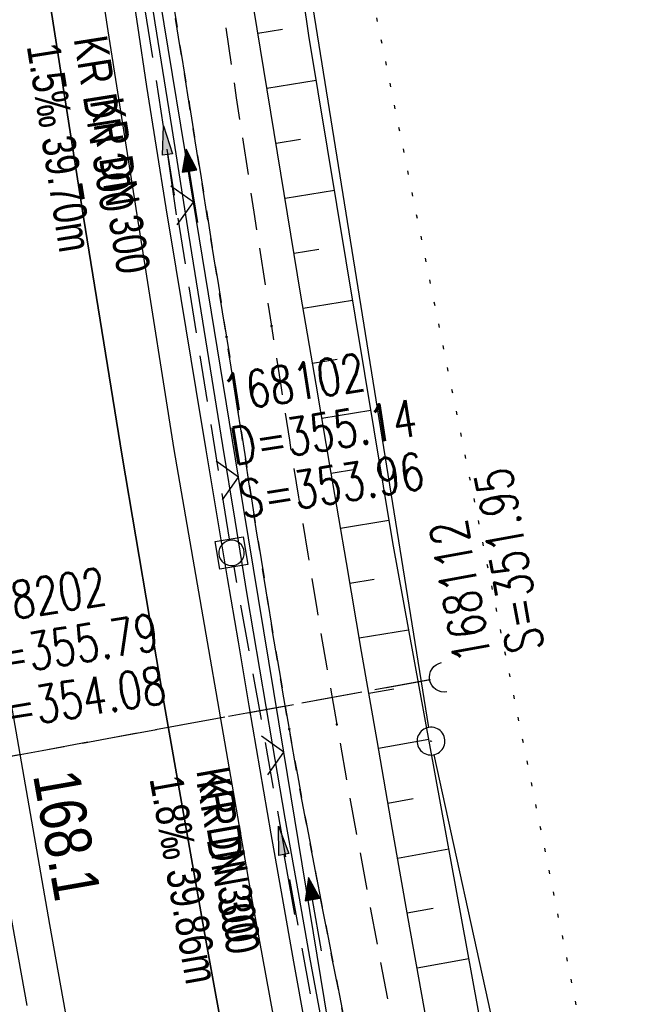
# Model space of a CAD drawing. Extents: x 508896 to 509497, y 457065 to 458031.
# Tile 41 of 45: x 509051 to 509085, y 457933 to 457986. Entities that reach past the tile are written whole.
import ezdxf

# ---------------------------------------------------------------- set-up
doc = ezdxf.new("R2010")
doc.units = 0
doc.header["$LTSCALE"] = 10
doc.header["$MEASUREMENT"] = 0
for name, pattern in [('ACHSE', [5.5, 4, -0.5, 0.5, -0.5]), ('AUSGEZOGEN', [0]), ('LT00', [0]), ('LT11', [0.3, 0.2, -0.1]), ('LT12', [0.4, 0.3, -0.1]), ('PUNKTX2_STR', [0.6, 0.1, -0.5]), ('STRICHLINIE2', [0.375, 0.25, -0.125])]:
    doc.linetypes.add(name, pattern=pattern)
doc.layers.get('0').update_dxf_attribs({"linetype": 'LT00'})
for name, color, linetype in [('--EK_FBR', 1, 'LT00'), ('--EK_Halt-Pfeil', 4, 'LT00'), ('--EK_Haltung', 7, 'STRICHLINIE2'), ('--EK_Haltung-Text', 140, 'LT00'), ('--EK_Schacht-Text', 5, 'LT00'), ('--EL_DFK_AB_L', 21, 'LT00'), ('--EL_DFK_AB_P', 7, 'LT00'), ('--EL_Halt-Pfeil', 4, 'LT00'), ('--EL_Haltung', 182, 'STRICHLINIE2'), ('--EL_Haltung-Text', 182, 'LT00'), ('--WASSER_GRENZE', 180, 'PUNKTX2_STR'), ('-AX-093', 35, 'ACHSE'), ('-ST-93-1', 250, 'LT00'), ('DFK_AB_L', 21, 'LT00'), ('DFK_AB_P', 7, 'LT00'), ('DL', 182, 'LT12'), ('PFEIL', 140, 'AUSGEZOGEN'), ('V112_AFBR_BAB', 250, 'LT00'), ('V112_BOESCH', 250, 'LT00'), ('V112_BOSCHUNG', 250, 'LT00'), ('V112_FELDWEG', 250, 'LT11'), ('V112_GRABEN', 250, 'LT00'), ('V112_KA_MULD', 182, 'LT00'), ('V112_LD_MARK', 250, 'LT00'), ('V112_UK_DURCH', 182, 'LT00'), ('V112_ZAUN', 40, 'LT00'), ('V113_AFBR_BAB', 250, 'LT00'), ('V113_BOESCH', 250, 'LT00'), ('V113_BOSCHUNG', 250, 'LT00'), ('V113_FELDWEG', 250, 'LT11'), ('V113_GRABEN', 250, 'LT00'), ('V113_KA_MULD', 182, 'LT00'), ('V113_LD_MARK', 250, 'LT00'), ('V113_UK_DURCH', 182, 'LT00'), ('V113_ZAUN', 40, 'LT00')]:
    doc.layers.add(name, color=color, linetype=linetype)
doc.styles.add('Beschrift', font='ARIAL.TTF')
doc.styles.add('Haltungsbeschriftung', font='ARIAL.TTF', dxfattribs={"width": 0.75})
doc.styles.add('schachtbeschriftung', font='romans.shx', dxfattribs={"width": 0.75, "height": 2})

# ---------------------------------------------------------------- blocks, each defined once
blk = doc.blocks.new('SYMB0003')
at = {"color": 0, "linetype": 'ByBlock'}
for p, q in [((-0.015712, 0), (0.010166, 0.012015)), ((0, -0.021257), (-0.015712, 0)), ((0.010166, 0.012015), (0, -0.021257))]:
    blk.add_line(p, q, dxfattribs=at)
for points in [[(-0.031395, 0.499013), (-0.093691, 0.491144), (-0.154509, 0.475528), (-0.21289, 0.452414), (-0.267913, 0.422164), (-0.318712, 0.385257), (-0.364484, 0.342274), (-0.404509, 0.293893), (-0.438154, 0.240877), (-0.464888, 0.184062), (-0.484292, 0.124345), (-0.496058, 0.062667), (-0.5, 0)], [(0.5, 0), (0.496057, 0.062667), (0.484292, 0.124345), (0.464888, 0.184062), (0.438153, 0.240877), (0.404509, 0.293893), (0.364484, 0.342274), (0.318712, 0.385257), (0.267913, 0.422164), (0.21289, 0.452414), (0.154509, 0.475528), (0.093691, 0.491144), (0.031395, 0.499013), (-0.031395, 0.499013)], [(-0.5, 0), (-0.496058, -0.062667), (-0.484292, -0.124345), (-0.464888, -0.184062), (-0.438154, -0.240877), (-0.404509, -0.293893), (-0.364485, -0.342274), (-0.318712, -0.385257), (-0.267914, -0.422164), (-0.21289, -0.452414), (-0.154509, -0.475529), (-0.093691, -0.491144), (-0.031395, -0.499014), (0.031395, -0.499014)], [(0.031395, -0.499014), (0.093691, -0.491144), (0.154509, -0.475529), (0.21289, -0.452414), (0.267914, -0.422164), (0.318712, -0.385257), (0.364485, -0.342274), (0.404509, -0.293893), (0.438154, -0.240877), (0.464889, -0.184062), (0.484292, -0.124345), (0.496058, -0.062667), (0.5, 0)]]:
    blk.add_lwpolyline(points, dxfattribs=at)
blk = doc.blocks.new('Pfreil3')
at = {"layer": 'PFEIL'}
blk.add_hatch(color=256, dxfattribs=at).paths.add_polyline_path([(-1.549, 0.273), (-1.549, -0.273), (0, 0)])
for p, q in [((-1.549, 0), (-4.831, 0)), ((-1.549, -0.273), (-1.549, 0.273)), ((-1.549, 0.273), (0, 0)), ((0, 0), (-1.549, -0.273))]:
    blk.add_line(p, q, dxfattribs=at)
blk = doc.blocks.new('SYMB0011')
at = {"color": 0, "linetype": 'ByBlock'}
for p, q in [((0.5, 0), (-0.5, 0)), ((0, 0.5), (0, -0.5))]:
    blk.add_line(p, q, dxfattribs=at)
blk = doc.blocks.new('SYMB1107')
at = {"color": 0, "linetype": 'ByBlock'}
for points in [[(-0.2, 0), (-0.196157, 0.039018), (-0.184776, 0.076537), (-0.166294, 0.111114), (-0.141421, 0.141421), (-0.111114, 0.166294), (-0.076537, 0.184776), (-0.039018, 0.196157), (0, 0.2)], [(0, 0.2), (0.039018, 0.196157), (0.076537, 0.184776), (0.111114, 0.166294), (0.141421, 0.141421), (0.166294, 0.111114), (0.184776, 0.076537), (0.196157, 0.039018), (0.2, 0)]]:
    blk.add_lwpolyline(points, dxfattribs=at)
blk = doc.blocks.new('SYMB0024')
at = {"color": 0, "linetype": 'ByBlock'}
for p, q in [((-0.5, 0.5), (0, 0)), ((0, 0), (0.5, 0.5))]:
    blk.add_line(p, q, dxfattribs=at)
blk = doc.blocks.new('SYMB1210')
at = {"color": 0, "linetype": 'ByBlock'}
blk.add_line((0.018815, -0.179014), (0.055623, -0.17119), dxfattribs=at)
for points in [[(-0.2, -0.2), (-0.2, 0.2), (0.2, 0.2), (0.2, -0.2), (-0.2, -0.2)], [(0.018815, 0.179014), (-0.018815, 0.179014), (-0.055623, 0.17119), (-0.09, 0.155885), (-0.120444, 0.133766), (-0.145623, 0.105801), (-0.164438, 0.073213), (-0.176067, 0.037424), (-0.18, 0)], [(0.18, 0), (0.176067, 0.037424), (0.164438, 0.073213), (0.145623, 0.105801), (0.120444, 0.133766), (0.09, 0.155885), (0.055623, 0.17119), (0.018815, 0.179014)], [(-0.18, 0), (-0.176067, -0.037424), (-0.164438, -0.073213), (-0.145623, -0.105801), (-0.120444, -0.133766), (-0.09, -0.155885), (-0.055623, -0.17119), (-0.018815, -0.179014), (0.018815, -0.179014)], [(0.055623, -0.17119), (0.09, -0.155885), (0.120444, -0.133766), (0.145623, -0.105801), (0.164438, -0.073213), (0.176067, -0.037424), (0.18, 0)]]:
    blk.add_lwpolyline(points, dxfattribs=at)
blk = doc.blocks.new('SYMB0070')
at = {"color": 0, "linetype": 'ByBlock'}
for p, q in [((-0.5, 0), (0.2, 0)), ((0.5, 0), (0.2, 0.1)), ((0.2, 0.1), (0.2, 0)), ((0.468, 0), (0.21, 0.086)), ((0.21, 0.086), (0.21, -0.086)), ((0.21, -0.086), (0.468, 0)), ((0.22, -0.072), (0.437, 0)), ((0.23, -0.058), (0.405, 0)), ((0.24, -0.045), (0.374, 0)), ((0.342, 0), (0.25, 0.031)), ((0.25, 0.031), (0.25, -0.031)), ((0.25, -0.031), (0.342, 0)), ((0.26, -0.017), (0.31, 0)), ((0.27, -0.003), (0.279, 0))]:
    blk.add_line(p, q, dxfattribs=at)
for points in [[(0.2, 0), (0.2, -0.1), (0.5, 0)], [(0.437, 0), (0.22, 0.072), (0.22, -0.072)], [(0.405, 0), (0.23, 0.058), (0.23, -0.058)], [(0.374, 0), (0.24, 0.045), (0.24, -0.045)], [(0.31, 0), (0.26, 0.017), (0.26, -0.017)], [(0.279, 0), (0.27, 0.003), (0.27, -0.003)]]:
    blk.add_lwpolyline(points, dxfattribs=at)

msp = doc.modelspace()

# ---------------------------------------------------------------- linework, layer by layer
at = {"layer": '--EK_FBR'}
for points in [[(509071.575, 457898.964), (509068.281, 457915.614), (509064, 457939.002), (509059.781, 457963.33), (509056.225, 457985.851), (509055.658, 457989.641)], [(509118.866, 457710.525), (509111.875, 457733.915), (509105.573, 457756.287), (509099.311, 457779.351), (509093.246, 457802.736), (509088.446, 457822.548), (509082.751, 457846.651), (509077.808, 457868.846), (509072.927, 457892.132), (509068.281, 457915.614), (509064, 457939.002), (509059.781, 457963.33), (509056.225, 457985.851), (509055.658, 457989.641)]]:
    msp.add_lwpolyline(points, dxfattribs=at)
at = {"layer": '--EK_FBR', "color": 2}
for points in [[(509045.221, 457985.611), (509045.317, 457984.992), (509045.921, 457981.107), (509046.526, 457977.222), (509047.135, 457973.337), (509047.749, 457969.454), (509048.37, 457965.571), (509048.998, 457961.69), (509049.986, 457955.7), (509050.997, 457949.715), (509052.029, 457943.732), (509053.082, 457937.754), (509054.14, 457931.865), (509055.217, 457925.979), (509056.31, 457920.097), (509057.42, 457914.217), (509058.324, 457909.489), (509059.238, 457904.763), (509060.166, 457900.04), (509060.322, 457899.26)], [(509045.221, 457985.611), (509045.317, 457984.992), (509045.921, 457981.107), (509046.526, 457977.222), (509047.135, 457973.337), (509047.749, 457969.454), (509048.37, 457965.571), (509048.998, 457961.69), (509049.986, 457955.7), (509050.997, 457949.715), (509052.029, 457943.732), (509053.082, 457937.754), (509054.14, 457931.865), (509055.217, 457925.979), (509056.31, 457920.097), (509057.42, 457914.217), (509058.324, 457909.489), (509059.238, 457904.763), (509060.166, 457900.04), (509061.109, 457895.32)]]:
    msp.add_lwpolyline(points, dxfattribs=at)
at = {"layer": '--EK_Haltung'}
for p, q in [((509062.755, 457958.497), (509057.674, 457990.419)), ((509069.753, 457919.257), (509063.005, 457957.019)), ((509073.582, 457950.932), (509024.863, 457942.036))]:
    msp.add_line(p, q, dxfattribs=at)
at = {"layer": '--EL_DFK_AB_L'}
for p, q in [((509073.491, 457948.371), (509066.2, 457993.711)), ((509101.429, 457821.081), (509073.771, 457946.897))]:
    msp.add_line(p, q, dxfattribs=at)
at = {"layer": '--EL_Haltung'}
for p, q in [((509062.755, 457958.497), (509057.674, 457990.419)), ((509069.753, 457919.257), (509063.005, 457957.019)), ((509073.582, 457950.932), (509024.863, 457942.036))]:
    msp.add_line(p, q, dxfattribs=at)
at = {"layer": '--WASSER_GRENZE', "ltscale": 0.2}
msp.add_line((509069.012, 457994.797), (509105.41, 457814.679), dxfattribs=at)
at = {"layer": '-AX-093', "ltscale": 0.2}
msp.add_lwpolyline([(509043.273, 457984.858), (509044.222, 457978.663), (509046.216, 457966.188), (509048.288, 457953.726), (509050.439, 457941.277), (509052.669, 457928.842), (509054.977, 457916.422), (509057.364, 457904.016), (509059.83, 457891.626), (509062.374, 457879.251), (509064.996, 457866.893), (509067.697, 457854.552), (509070.475, 457842.228), (509073.332, 457829.922), (509076.266, 457817.634), (509079.279, 457805.365), (509082.369, 457793.116), (509085.536, 457780.886), (509088.781, 457768.676), (509092.103, 457756.488), (509095.502, 457744.32), (509098.978, 457732.175), (509102.531, 457720.051)], dxfattribs=at)
at = {"layer": 'DFK_AB_L'}
for p, q in [((509073.491, 457948.371), (509066.2, 457993.711)), ((509101.429, 457821.081), (509073.771, 457946.897))]:
    msp.add_line(p, q, dxfattribs=at)
at = {"layer": 'DL'}
msp.add_line((509073.533, 457950.923), (509024.912, 457942.044), dxfattribs=at)
at = {"layer": 'V112_AFBR_BAB'}
msp.add_lwpolyline([(509071.575, 457898.964), (509068.281, 457915.614), (509064, 457939.002), (509059.781, 457963.33), (509056.225, 457985.851), (509055.658, 457989.641)], dxfattribs=at)
at = {"layer": 'V112_AFBR_BAB', "color": 0}
msp.add_lwpolyline([(509045.221, 457985.611), (509045.317, 457984.992), (509045.921, 457981.107), (509046.526, 457977.222), (509047.135, 457973.337), (509047.749, 457969.454), (509048.37, 457965.571), (509048.998, 457961.69), (509049.986, 457955.7), (509050.997, 457949.715), (509052.029, 457943.732), (509053.082, 457937.754), (509054.14, 457931.865), (509055.217, 457925.979), (509056.31, 457920.097), (509057.42, 457914.217), (509058.324, 457909.489), (509059.238, 457904.763), (509060.166, 457900.04), (509060.322, 457899.26)], dxfattribs=at)
at = {"layer": 'V112_BOESCH'}
for points in [[(509083.207, 457898.658), (509077.56, 457925.448), (509071.545, 457958.317), (509067.034, 457985.601), (509065.877, 457993.586)], [(509079.791, 457898.748), (509079.718, 457899.114), (509078.749, 457904.033), (509077.789, 457908.954), (509076.841, 457913.877), (509075.905, 457918.802), (509074.983, 457923.73), (509074.103, 457928.513), (509073.236, 457933.298), (509072.381, 457938.086), (509071.537, 457942.875), (509070.701, 457947.666), (509069.873, 457952.459), (509069.051, 457957.252), (509068.233, 457962.047), (509067.418, 457966.842), (509066.604, 457971.637), (509063.177, 457992.544)]]:
    msp.add_lwpolyline(points, dxfattribs=at)
at = {"layer": 'V112_BOSCHUNG'}
for p, q in [((509064.294, 457985.728), (509065.623, 457985.947)), ((509064.78, 457982.767), (509067.43, 457983.206)), ((509065.265, 457979.807), (509066.592, 457980.026)), ((509065.75, 457976.846), (509068.409, 457977.286)), ((509066.235, 457973.886), (509067.567, 457974.106)), ((509066.725, 457970.926), (509069.388, 457971.366)), ((509067.227, 457967.968), (509068.552, 457968.187)), ((509067.729, 457965.011), (509070.367, 457965.447)), ((509068.231, 457962.053), (509069.544, 457962.27)), ((509068.736, 457959.096), (509071.345, 457959.527)), ((509069.241, 457956.139), (509070.553, 457956.355)), ((509069.749, 457953.182), (509072.405, 457953.621)), ((509070.259, 457950.218), (509071.602, 457950.447)), ((509070.773, 457947.255), (509073.482, 457947.732)), ((509071.289, 457944.293), (509072.655, 457944.541)), ((509071.807, 457941.338), (509074.561, 457941.838)), ((509072.328, 457938.383), (509073.715, 457938.635)), ((509072.854, 457935.43), (509075.641, 457935.935))]:
    msp.add_line(p, q, dxfattribs=at)
at = {"layer": 'V112_FELDWEG', "flags": 128}
for points in [[(509061.669, 457991.962), (509062.2, 457988.396), (509063.129, 457982.25), (509064.071, 457976.105), (509065.023, 457969.961), (509065.503, 457966.894), (509065.986, 457963.827), (509066.476, 457960.761), (509066.974, 457957.697), (509067.482, 457954.634), (509068.001, 457951.573), (509068.534, 457948.515), (509069.075, 457945.497), (509069.627, 457942.482), (509070.189, 457939.468), (509070.756, 457936.455), (509071.327, 457933.443), (509071.897, 457930.43), (509072.465, 457927.417), (509073.026, 457924.403), (509073.5, 457921.819), (509073.97, 457919.235), (509074.438, 457916.65), (509074.906, 457914.065), (509075.377, 457911.481), (509075.852, 457908.897), (509076.335, 457906.316), (509076.827, 457903.736), (509077.331, 457901.158), (509077.806, 457898.8)], [(509075.207, 457898.869), (509074.801, 457900.932), (509074.318, 457903.466), (509073.848, 457906.002), (509073.386, 457908.54), (509072.931, 457911.08), (509072.478, 457913.619), (509072.026, 457916.16), (509071.572, 457918.699), (509071.111, 457921.238), (509070.643, 457923.775), (509070.181, 457926.225), (509069.71, 457928.674), (509069.234, 457931.122), (509068.756, 457933.57), (509068.278, 457936.017), (509067.802, 457938.465), (509067.332, 457940.913), (509066.869, 457943.363), (509066.417, 457945.815), (509065.978, 457948.269), (509065.524, 457950.902), (509065.085, 457953.537), (509064.659, 457956.175), (509064.241, 457958.814), (509063.829, 457961.455), (509063.421, 457964.096), (509063.012, 457966.737), (509062.601, 457969.377), (509062.109, 457972.494), (509061.611, 457975.61), (509061.11, 457978.725), (509060.61, 457981.841), (509060.112, 457984.957), (509059.62, 457988.073), (509059.167, 457990.996)]]:
    msp.add_lwpolyline(points, dxfattribs=at)
at = {"layer": 'V112_GRABEN'}
for points in [[(509058.07, 457990.572), (509058.323, 457988.966), (509058.747, 457986.286), (509059.65, 457980.599), (509060.558, 457974.913), (509061.47, 457969.228), (509062.389, 457963.544), (509063.043, 457959.528), (509063.703, 457955.514), (509064.371, 457951.501), (509065.05, 457947.489), (509065.742, 457943.48), (509066.449, 457939.474), (509067.076, 457935.999), (509067.714, 457932.525), (509068.361, 457929.054), (509069.016, 457925.583), (509069.676, 457922.114), (509070.339, 457918.645), (509071.169, 457914.318), (509072.003, 457909.991), (509072.844, 457905.666), (509073.693, 457901.342), (509074.179, 457898.896)], [(509057.486, 457988.281), (509057.805, 457986.123), (509058.301, 457982.858), (509058.812, 457979.596), (509059.335, 457976.336), (509059.867, 457973.077), (509060.406, 457969.819), (509060.949, 457966.561), (509061.493, 457963.304), (509062.068, 457959.86), (509062.643, 457956.416), (509063.221, 457952.972), (509063.803, 457949.529), (509064.391, 457946.087), (509064.986, 457942.647), (509065.591, 457939.208), (509066.212, 457935.744), (509066.843, 457932.282)]]:
    msp.add_lwpolyline(points, dxfattribs=at)
at = {"layer": 'V112_LD_MARK'}
msp.add_lwpolyline([(509068.671, 457899.041), (509066.33, 457910.931), (509063.864, 457923.916), (509061.485, 457936.917), (509059.193, 457949.934), (509056.989, 457962.966), (509054.901, 457975.837), (509052.92, 457988.583)], dxfattribs=at)
at = {"layer": 'V112_ZAUN'}
for p, q in [((509060.819, 457976.631), (509058.5, 457990.738)), ((509063.251, 457961.829), (509060.819, 457976.631)), ((509065.683, 457947.028), (509063.251, 457961.829))]:
    msp.add_line(p, q, dxfattribs=at)
msp.add_lwpolyline([(509068.126, 457932.228), (509068.069, 457932.508), (509065.683, 457947.028)], dxfattribs=at)
at = {"layer": 'V113_AFBR_BAB'}
msp.add_lwpolyline([(509118.866, 457710.525), (509111.875, 457733.915), (509105.573, 457756.287), (509099.311, 457779.351), (509093.246, 457802.736), (509088.446, 457822.548), (509082.751, 457846.651), (509077.808, 457868.846), (509072.927, 457892.132), (509068.281, 457915.614), (509064, 457939.002), (509059.781, 457963.33), (509056.225, 457985.851), (509055.658, 457989.641)], dxfattribs=at)
at = {"layer": 'V113_AFBR_BAB', "color": 0}
msp.add_lwpolyline([(509045.221, 457985.611), (509045.317, 457984.992), (509045.921, 457981.107), (509046.526, 457977.222), (509047.135, 457973.337), (509047.749, 457969.454), (509048.37, 457965.571), (509048.998, 457961.69), (509049.986, 457955.7), (509050.997, 457949.715), (509052.029, 457943.732), (509053.082, 457937.754), (509054.14, 457931.865), (509055.217, 457925.979), (509056.31, 457920.097), (509057.42, 457914.217), (509058.324, 457909.489), (509059.238, 457904.763), (509060.166, 457900.04), (509061.109, 457895.32)], dxfattribs=at)
at = {"layer": 'V113_BOESCH'}
for points in [[(509103.712, 457812.595), (509101.55, 457816.601), (509100.118, 457819.895), (509098.113, 457829.492), (509087.658, 457877.541), (509077.56, 457925.448), (509071.545, 457958.317), (509067.034, 457985.601), (509065.877, 457993.586)], [(509103.712, 457812.595), (509101.55, 457816.601), (509100.118, 457819.895), (509098.113, 457829.492), (509087.658, 457877.541), (509077.56, 457925.448), (509071.545, 457958.317), (509067.034, 457985.601), (509065.877, 457993.586)], [(509080.695, 457894.196), (509079.718, 457899.114), (509078.749, 457904.033), (509077.789, 457908.954), (509076.841, 457913.877), (509075.905, 457918.802), (509074.983, 457923.73), (509074.103, 457928.513), (509073.236, 457933.298), (509072.381, 457938.086), (509071.537, 457942.875), (509070.701, 457947.666), (509069.873, 457952.459), (509069.051, 457957.252), (509068.233, 457962.047), (509067.418, 457966.842), (509066.604, 457971.637), (509063.177, 457992.544)], [(509080.695, 457894.196), (509079.718, 457899.114), (509078.749, 457904.033), (509077.789, 457908.954), (509076.841, 457913.877), (509075.905, 457918.802), (509074.983, 457923.73), (509074.103, 457928.513), (509073.236, 457933.298), (509072.381, 457938.086), (509071.537, 457942.875), (509070.701, 457947.666), (509069.873, 457952.459), (509069.051, 457957.252), (509068.233, 457962.047), (509067.418, 457966.842), (509066.604, 457971.637), (509063.177, 457992.544)]]:
    msp.add_lwpolyline(points, dxfattribs=at)
at = {"layer": 'V113_BOSCHUNG'}
for p, q in [((509064.294, 457985.728), (509065.623, 457985.947)), ((509064.78, 457982.767), (509067.43, 457983.206)), ((509065.265, 457979.807), (509066.592, 457980.026)), ((509065.75, 457976.846), (509068.409, 457977.286)), ((509066.235, 457973.886), (509067.567, 457974.106)), ((509066.725, 457970.926), (509069.388, 457971.366)), ((509067.227, 457967.968), (509068.552, 457968.187)), ((509067.729, 457965.011), (509070.367, 457965.447)), ((509068.231, 457962.053), (509069.544, 457962.27)), ((509068.736, 457959.096), (509071.345, 457959.527)), ((509069.241, 457956.139), (509070.553, 457956.355)), ((509069.749, 457953.182), (509072.405, 457953.621)), ((509070.259, 457950.218), (509071.602, 457950.447)), ((509070.773, 457947.255), (509073.482, 457947.732)), ((509071.289, 457944.293), (509072.655, 457944.541)), ((509071.807, 457941.338), (509074.561, 457941.838)), ((509072.328, 457938.383), (509073.715, 457938.635)), ((509072.854, 457935.43), (509075.641, 457935.935))]:
    msp.add_line(p, q, dxfattribs=at)
at = {"layer": 'V113_FELDWEG', "flags": 128}
for points in [[(509061.669, 457991.962), (509062.2, 457988.396), (509063.129, 457982.25), (509064.071, 457976.105), (509065.023, 457969.961), (509065.503, 457966.894), (509065.986, 457963.827), (509066.476, 457960.761), (509066.974, 457957.697), (509067.482, 457954.634), (509068.001, 457951.573), (509068.534, 457948.515), (509069.075, 457945.497), (509069.627, 457942.482), (509070.189, 457939.468), (509070.756, 457936.455), (509071.327, 457933.443), (509071.897, 457930.43), (509072.465, 457927.417), (509073.026, 457924.403), (509073.5, 457921.819), (509073.97, 457919.235), (509074.438, 457916.65), (509074.906, 457914.065), (509075.377, 457911.481), (509075.852, 457908.897), (509076.335, 457906.316), (509076.827, 457903.736), (509077.331, 457901.158), (509077.923, 457898.218), (509078.53, 457895.282), (509079.151, 457892.348), (509079.783, 457889.416), (509080.423, 457886.486), (509081.068, 457883.556), (509081.716, 457880.628), (509082.365, 457877.7), (509083.012, 457874.771), (509083.851, 457870.941), (509084.684, 457867.111), (509085.513, 457863.279), (509086.338, 457859.446), (509087.161, 457855.614), (509087.985, 457851.781), (509088.811, 457847.948), (509089.419, 457845.138), (509090.032, 457842.328), (509090.653, 457839.521), (509091.285, 457836.716), (509091.93, 457833.914), (509092.594, 457831.117), (509093.277, 457828.324), (509093.737, 457826.494), (509094.204, 457824.666), (509094.675, 457822.839), (509095.145, 457821.012), (509095.613, 457819.184), (509096.074, 457817.355), (509096.525, 457815.523), (509096.969, 457813.668), (509097.403, 457811.81), (509097.831, 457809.951), (509098.255, 457808.091), (509098.678, 457806.231), (509099.22, 457803.87), (509099.768, 457801.51), (509100.324, 457799.152), (509100.891, 457796.796), (509101.471, 457794.444), (509102.064, 457792.096), (509102.692, 457789.677), (509103.335, 457787.262), (509103.99, 457784.851), (509104.654, 457782.441), (509105.325, 457780.033), (509106, 457777.627), (509106.677, 457775.22), (509107.352, 457772.814), (509108.024, 457770.406), (509108.689, 457767.996), (509109.346, 457765.584), (509109.945, 457763.348), (509110.538, 457761.11), (509111.129, 457758.871), (509111.721, 457756.633), (509112.319, 457754.396), (509112.925, 457752.163), (509113.545, 457749.933), (509114.182, 457747.707), (509114.839, 457745.488), (509115.52, 457743.276), (509116.23, 457741.072), (509116.763, 457739.48), (509117.309, 457737.891), (509117.862, 457736.305), (509118.419, 457734.719), (509118.975, 457733.134), (509119.526, 457731.547), (509120.067, 457729.958), (509120.594, 457728.365), (509121.102, 457726.767), (509121.588, 457725.163), (509122.046, 457723.551), (509122.472, 457721.93), (509122.766, 457720.722), (509123.045, 457719.509), (509123.314, 457718.293), (509123.577, 457717.076), (509123.84, 457715.859), (509124.107, 457714.643), (509124.383, 457713.429), (509124.879, 457711.384), (509125.412, 457709.349), (509125.975, 457707.322), (509126.565, 457705.303), (509127.179, 457703.289), (509127.81, 457701.281), (509128.457, 457699.276), (509129.113, 457697.274), (509129.775, 457695.274), (509130.438, 457693.274), (509131.099, 457691.273), (509131.944, 457688.686), (509132.779, 457686.097), (509133.608, 457683.507), (509134.433, 457680.916), (509135.257, 457678.325), (509136.082, 457675.735), (509136.911, 457673.147), (509137.746, 457670.561), (509138.59, 457667.978), (509139.341, 457665.708), (509140.098, 457663.44), (509140.857, 457661.171), (509141.614, 457658.902), (509142.365, 457656.63), (509143.108, 457654.355), (509143.839, 457652.074), (509144.356, 457650.43), (509144.869, 457648.784), (509145.382, 457647.138), (509145.899, 457645.493), (509146.424, 457643.852), (509146.962, 457642.215), (509147.517, 457640.585), (509148.092, 457638.963), (509148.692, 457637.35), (509149.321, 457635.748), (509149.983, 457634.16), (509150.682, 457632.586), (509151.422, 457631.028), (509151.765, 457630.338), (509152.108, 457629.647), (509152.441, 457628.954), (509152.755, 457628.255), (509153.041, 457627.545), (509153.308, 457626.77), (509153.54, 457625.982), (509153.743, 457625.184), (509153.925, 457624.379), (509154.095, 457623.569), (509154.261, 457622.757), (509154.429, 457621.946), (509154.607, 457621.138), (509154.804, 457620.335), (509155.033, 457619.513), (509155.284, 457618.698), (509155.552, 457617.888), (509155.831, 457617.082), (509156.116, 457616.277), (509163.031, 457596.871), (509169.695, 457579.416), (509175.965, 457562.519)], [(509059.167, 457990.996), (509059.62, 457988.073), (509060.112, 457984.957), (509060.61, 457981.841), (509061.11, 457978.725), (509061.611, 457975.61), (509062.109, 457972.494), (509062.601, 457969.377), (509063.012, 457966.737), (509063.421, 457964.096), (509063.829, 457961.455), (509064.241, 457958.814), (509064.659, 457956.175), (509065.085, 457953.537), (509065.524, 457950.902), (509065.978, 457948.269), (509066.417, 457945.815), (509066.869, 457943.363), (509067.332, 457940.913), (509067.802, 457938.465), (509068.278, 457936.017), (509068.756, 457933.569), (509069.234, 457931.122), (509069.71, 457928.674), (509070.18, 457926.225), (509070.643, 457923.775), (509071.111, 457921.238), (509071.571, 457918.699), (509072.026, 457916.16), (509072.478, 457913.619), (509072.93, 457911.08), (509073.386, 457908.54), (509073.848, 457906.002), (509074.318, 457903.466), (509074.801, 457900.932), (509075.381, 457897.984), (509075.978, 457895.04), (509076.59, 457892.099), (509077.215, 457889.16), (509077.849, 457886.223), (509078.49, 457883.288), (509079.137, 457880.353), (509079.785, 457877.419), (509080.433, 457874.485), (509081.271, 457870.674), (509082.105, 457866.863), (509082.938, 457863.051), (509083.77, 457859.24), (509084.604, 457855.429), (509085.441, 457851.618), (509086.283, 457847.809), (509087.805, 457840.994), (509089.347, 457834.183), (509090.907, 457827.376), (509091.628, 457824.256), (509092.355, 457821.137), (509093.09, 457818.02), (509093.833, 457814.906), (509094.588, 457811.794), (509095.357, 457808.686), (509096.14, 457805.581), (509096.848, 457802.833), (509097.566, 457800.089), (509098.293, 457797.346), (509099.026, 457794.605), (509099.761, 457791.864), (509100.946, 457787.454), (509102.133, 457783.044), (509103.324, 457778.635), (509104.521, 457774.228), (509105.724, 457769.823), (509106.935, 457765.42), (509108.332, 457760.39), (509109.742, 457755.363), (509111.168, 457750.341), (509112.609, 457745.323), (509114.067, 457740.31), (509115.241, 457736.321), (509116.424, 457732.334), (509117.617, 457728.35), (509118.816, 457724.368), (509120.021, 457720.388), (509121.231, 457716.41), (509122.444, 457712.432), (509123.778, 457708.066), (509125.116, 457703.7), (509126.457, 457699.336), (509127.803, 457694.974), (509129.155, 457690.613), (509130.356, 457686.758), (509131.564, 457682.906), (509132.781, 457679.056), (509134.007, 457675.209), (509135.244, 457671.366), (509136.494, 457667.527), (509137.358, 457664.901), (509138.226, 457662.277), (509139.098, 457659.654), (509139.97, 457657.031), (509140.842, 457654.408), (509141.712, 457651.784), (509142.43, 457649.61), (509143.147, 457647.435), (509143.867, 457645.261), (509144.591, 457643.089), (509145.323, 457640.919), (509146.064, 457638.753), (509146.819, 457636.591), (509147.588, 457634.435), (509148.375, 457632.285), (509149.183, 457630.143), (509149.752, 457628.67), (509150.327, 457627.2), (509150.903, 457625.729), (509151.475, 457624.258), (509152.038, 457622.783), (509152.586, 457621.303), (509153.116, 457619.816), (509153.469, 457618.785), (509153.813, 457617.751), (509154.151, 457616.714), (509154.487, 457615.677), (509161.552, 457595.925), (509168.263, 457578.46), (509174.497, 457561.824)]]:
    msp.add_lwpolyline(points, dxfattribs=at)
at = {"layer": 'V113_GRABEN'}
for points in [[(509058.07, 457990.572), (509058.323, 457988.966), (509058.747, 457986.286), (509059.65, 457980.599), (509060.558, 457974.913), (509061.47, 457969.228), (509062.389, 457963.544), (509063.043, 457959.528), (509063.703, 457955.514), (509064.371, 457951.501), (509065.05, 457947.489), (509065.742, 457943.48), (509066.449, 457939.474), (509067.076, 457935.999), (509067.714, 457932.525), (509068.361, 457929.054), (509069.016, 457925.583), (509069.676, 457922.114), (509070.339, 457918.645), (509071.169, 457914.318), (509072.003, 457909.991), (509072.844, 457905.666), (509073.693, 457901.342), (509074.552, 457897.02)], [(509057.486, 457988.281), (509057.805, 457986.123), (509058.301, 457982.858), (509058.812, 457979.596), (509059.335, 457976.336), (509059.867, 457973.077), (509060.406, 457969.819), (509060.949, 457966.561), (509061.493, 457963.304), (509062.068, 457959.86), (509062.643, 457956.416), (509063.221, 457952.972), (509063.803, 457949.529), (509064.391, 457946.087), (509064.986, 457942.647), (509065.591, 457939.208), (509066.212, 457935.744), (509066.843, 457932.282)]]:
    msp.add_lwpolyline(points, dxfattribs=at)
at = {"layer": 'V113_LD_MARK'}
msp.add_lwpolyline([(509052.92, 457988.583), (509054.901, 457975.837), (509056.989, 457962.966), (509059.193, 457949.934), (509061.485, 457936.917), (509063.864, 457923.916), (509066.33, 457910.931), (509068.884, 457897.963), (509071.523, 457885.012), (509074.249, 457872.079), (509077.061, 457859.164), (509079.958, 457846.269), (509082.987, 457833.196), (509086.103, 457820.144), (509089.307, 457807.113), (509092.598, 457794.104), (509095.977, 457781.117), (509099.442, 457768.154), (509102.995, 457755.213), (509106.618, 457742.355), (509110.326, 457729.521), (509114.121, 457716.712)], dxfattribs=at)
at = {"layer": 'V113_ZAUN'}
for p, q in [((509060.818, 457976.631), (509058.5, 457990.738)), ((509063.251, 457961.829), (509060.818, 457976.631)), ((509065.683, 457947.028), (509063.251, 457961.829))]:
    msp.add_line(p, q, dxfattribs=at)
msp.add_lwpolyline([(509068.126, 457932.228), (509068.069, 457932.508), (509065.683, 457947.028)], dxfattribs=at)

# ---------------------------------------------------------------- block references
at = {"layer": '--EK_Halt-Pfeil', "yscale": 4, "zscale": 4}
for p, xscale, rotation in [((509060.741, 457977.517), 3.99999999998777, 99.04458999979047), ((509067.363, 457938.314), 3.999999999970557, 100.1311299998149)]:
    msp.add_blockref('SYMB0070', p, dxfattribs=dict(at, xscale=xscale, rotation=rotation))
at = {"layer": '--EL_DFK_AB_P', "xscale": 1.500000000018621, "yscale": 1.5, "zscale": 1.5, "rotation": 264.7377099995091}
msp.add_blockref('SYMB0003', (509073.61, 457947.629), dxfattribs=at)
at = {"layer": '--EL_Halt-Pfeil', "yscale": 4, "zscale": 4}
for p, xscale, rotation in [((509060.741, 457977.517), 3.999999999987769, 99.04458999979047), ((509067.363, 457938.314), 3.999999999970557, 100.1311299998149)]:
    msp.add_blockref('SYMB0070', p, dxfattribs=dict(at, xscale=xscale, rotation=rotation))
at = {"layer": 'DFK_AB_P', "xscale": 1.500000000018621, "yscale": 1.5, "zscale": 1.5, "rotation": 264.7377099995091}
msp.add_blockref('SYMB0003', (509073.61, 457947.629), dxfattribs=at)
at = {"layer": 'PFEIL'}
for p, rotation in [((509059.204, 457980.74), 98.1349437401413), ((509065.408, 457943.054), 100.1808045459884)]:
    msp.add_blockref('Pfreil3', p, dxfattribs=dict(at, rotation=rotation))
at = {"layer": 'V112_FELDWEG', "xscale": 0.1000000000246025, "yscale": 0.09999999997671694, "zscale": 0.1, "rotation": 268.4925099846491}
for p in [(509065.023, 457969.961), (509062.601, 457969.377), (509065.978, 457948.269), (509068.534, 457948.515)]:
    msp.add_blockref('SYMB0011', p, dxfattribs=at)
at = {"layer": 'V112_KA_MULD', "xscale": 3.799999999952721, "yscale": 3.799999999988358, "zscale": 3.8, "rotation": 279.4556557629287}
msp.add_blockref('SYMB1210', (509062.873, 457957.757), dxfattribs=at)
at = {"layer": 'V112_UK_DURCH', "xscale": 4.000000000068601, "yscale": 4.000000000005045, "zscale": 4, "rotation": 100.3412171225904}
msp.add_blockref('SYMB1107', (509074.32, 457951.067), dxfattribs=at)
at = {"layer": 'V112_ZAUN', "xscale": 2.100000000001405, "yscale": 2.099999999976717, "zscale": 2.1, "rotation": 99.33127000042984}
for p in [(509060.819, 457976.631), (509063.251, 457961.829), (509065.683, 457947.028)]:
    msp.add_blockref('SYMB0024', p, dxfattribs=at)
at = {"layer": 'V113_FELDWEG', "xscale": 0.1000000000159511, "yscale": 0.09999999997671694, "zscale": 0.1, "rotation": 291.1131099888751}
for p in [(509065.023, 457969.961), (509062.601, 457969.377), (509065.978, 457948.269), (509068.534, 457948.515)]:
    msp.add_blockref('SYMB0011', p, dxfattribs=at)
at = {"layer": 'V113_KA_MULD', "xscale": 3.800000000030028, "yscale": 3.799999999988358, "zscale": 3.8, "rotation": 279.5224541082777}
msp.add_blockref('SYMB1210', (509062.873, 457957.757), dxfattribs=at)
at = {"layer": 'V113_UK_DURCH', "xscale": 4.000000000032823, "yscale": 4.000000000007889, "zscale": 4, "rotation": 100.3337721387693}
msp.add_blockref('SYMB1107', (509074.32, 457951.067), dxfattribs=at)
at = {"layer": 'V113_ZAUN', "xscale": 2.099999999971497, "yscale": 2.099999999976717, "zscale": 2.1, "rotation": 99.33267999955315}
for p in [(509060.818, 457976.631), (509063.251, 457961.829), (509065.683, 457947.028)]:
    msp.add_blockref('SYMB0024', p, dxfattribs=at)

# ---------------------------------------------------------------- texts
at = {"layer": '--EK_Haltung-Text', "style": 'Haltungsbeschriftung', "width": 0.75}
for s, rotation, p in [('KR DN 300', -80.9554, (509054.372, 457985.433)), ('1.5‰ 39.70m', -80.9554, (509051.844, 457985.031)), ('KR DN 300', -79.8689, (509060.969, 457946.05)), ('1.8‰ 39.86m', -79.8689, (509058.449, 457945.6))]:
    msp.add_text(s, height=1.8, rotation=rotation, dxfattribs=at).set_placement(p)
at = {"layer": '--EK_Schacht-Text', "style": 'schachtbeschriftung', "width": 0.75}
for s, rotation, p in [('168102', 9.0446, (509062.551, 457965.333)), ('D=355.14', 9.0446, (509063.004, 457962.488)), ('S=353.96', 9.0446, (509063.457, 457959.644)), ('S=351.95', -259.6517, (509079.698, 457952.601)), ('168112', -259.6517, (509076.865, 457952.083)), ('168202', 9.2719, (509048.635, 457953.772)), ('D=355.79', 9.2719, (509049.099, 457950.93)), ('S=354.08', 9.2719, (509049.563, 457948.088))]:
    msp.add_text(s, height=2, rotation=rotation, dxfattribs=at).set_placement(p)
at = {"layer": '--EL_Haltung-Text', "style": 'Haltungsbeschriftung', "width": 0.75}
for rotation, p in [(-80.9554, (509055.243, 457982.096)), (-79.8689, (509060.979, 457945.441))]:
    msp.add_text('KR DN 300', height=1.8, rotation=rotation, dxfattribs=at).set_placement(p)
at = {"layer": '-ST-93-1', "style": 'Beschrift', "width": 0.8}
msp.add_text('  168.1', height=2.5, rotation=-80.0001, dxfattribs=at).set_placement((509051.911, 457947.323))

doc.saveas('drawing.dxf')
